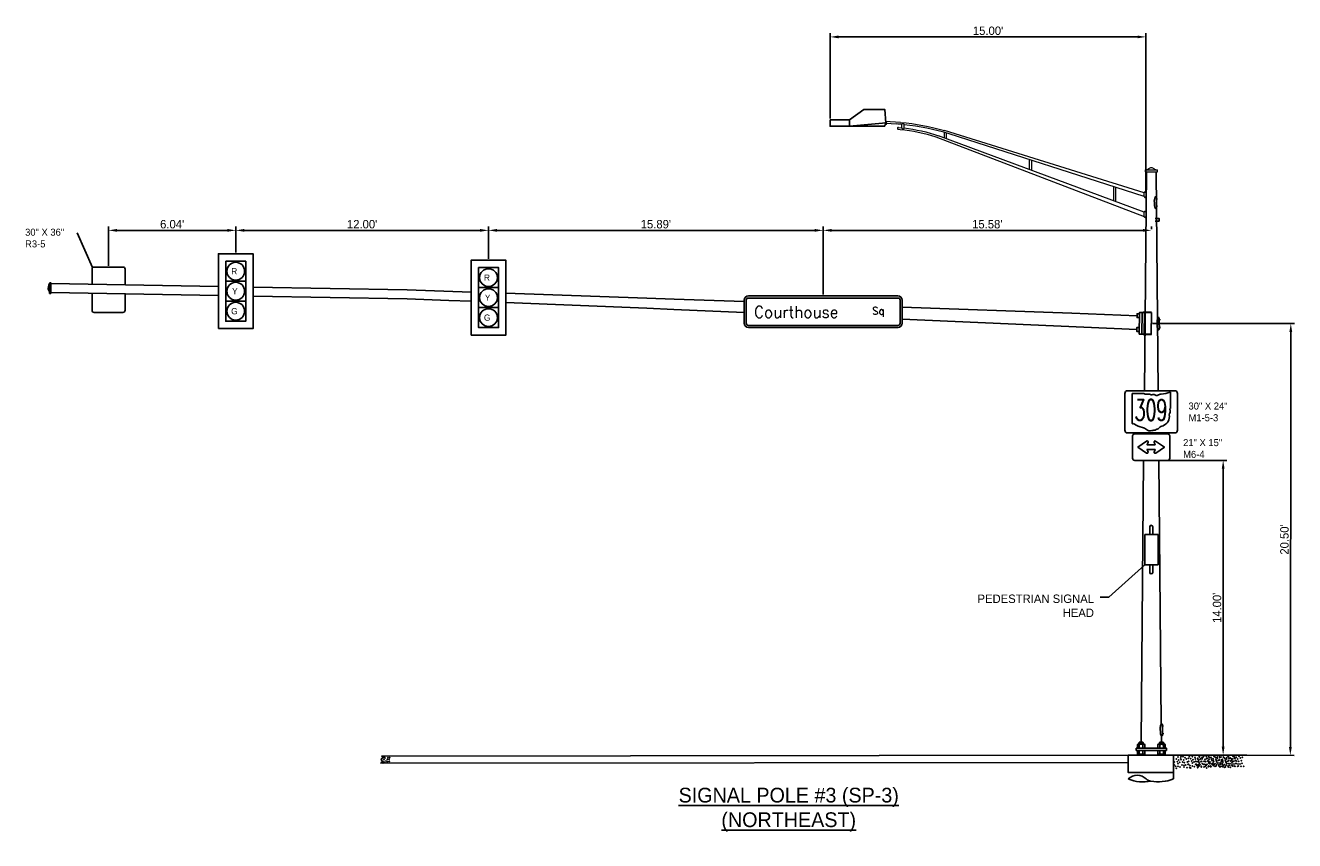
# Model space of a CAD drawing. Header units: feet. Extents: x -492 to 323056, y -284 to 581286.
# Tile 20 of 33: x 215 to 275, y -232 to -193. Entities that reach past the tile are written whole.
import ezdxf
from ezdxf.enums import TextEntityAlignment as Align

# ---------------------------------------------------------------- set-up
doc = ezdxf.new("R2010")
doc.units = ezdxf.units.FT
doc.header["$MEASUREMENT"] = 0
for name, color, linetype in [('SH_Data', 7, 'Continuous'), ('ST_Details', 4, 'Continuous'), ('TEXT-DED', 10, 'Continuous')]:
    doc.layers.add(name, color=color, linetype=linetype)
doc.styles.add('NUMERALS', font='SIMPLEX', dxfattribs={"width": 0.9})
doc.styles.add('Slanted-Normal', font='font31.shx', dxfattribs={"height": 0.14})
doc.styles.add('Slanted-Normal LS 0.50', font='ISO_FONTRIGHT.shx', dxfattribs={"height": 0.14})
doc.styles.get("Standard").update_dxf_attribs({"font": 'font31.shx'})
doc.dimstyles.new('COEC', dxfattribs={"dimscale": 13.9, "dimtxt": 0.18, "dimasz": 0.18, "dimexe": 0.18, "dimexo": 0.0625, "dimgap": 0.09, "dimtad": 1, "dimzin": 0, "dimdsep": 46, "dimtxsty": 'Standard', "dimcen": 0.09, "dimclrd": 256, "dimclre": 256, "dimclrt": 256, "dimaunit": 1, "dimadec": 4, "dimazin": 0, "dimtfac": 1, "dimtofl": 0, "dimtmove": 0, "dimatfit": 3, "dimfxl": 1, "dimtolj": 1, "dimtzin": 0, "dimlwd": -1, "dimlwe": -1, "dimarcsym": 0})

# ---------------------------------------------------------------- blocks, each defined once
blk = doc.blocks.new('*D1442')
at = {"layer": 'TEXT-DED', "transparency": 16777216}
for p, q in [((268.086, -207.519), (274.826, -207.526)), ((274.624, -227.626), (274.646, -207.926)), ((268.063, -228.019), (274.803, -228.026))]:
    blk.add_line(p, q, dxfattribs=at)
for points in [[(274.579, -207.926), (274.712, -207.926), (274.646, -207.526)], [(274.557, -227.626), (274.691, -227.626), (274.623, -228.026)]]:
    blk.add_solid(points, dxfattribs=at)
at = {"layer": 'TEXT-DED', "transparency": 16777216, "insert": (274.345, -217.776), "char_height": 0.4, "attachment_point": 5, "rotation": 89.93689}
blk.add_mtext("\\A1;20.50'", dxfattribs=at)
blk = doc.blocks.new('*D1443')
at = {"layer": 'TEXT-DED', "transparency": 16777216}
for p, q in [((236.555, -204.457), (236.555, -202.921)), ((252.445, -206.152), (252.445, -202.921)), ((236.955, -203.101), (252.045, -203.101))]:
    blk.add_line(p, q, dxfattribs=at)
for points in [[(236.955, -203.035), (236.955, -203.168), (236.555, -203.101)], [(252.045, -203.035), (252.045, -203.168), (252.445, -203.101)]]:
    blk.add_solid(points, dxfattribs=at)
at = {"layer": 'TEXT-DED', "transparency": 16777216, "insert": (244.5, -202.811), "char_height": 0.4, "attachment_point": 5}
blk.add_mtext("\\A1;15.89'", dxfattribs=at)
blk = doc.blocks.new('*D1444')
at = {"layer": 'TEXT-DED', "transparency": 16777216}
for p, q in [((224.555, -204.152), (224.555, -202.921)), ((236.555, -204.457), (236.555, -202.921)), ((236.155, -203.101), (224.955, -203.101))]:
    blk.add_line(p, q, dxfattribs=at)
for points in [[(224.955, -203.035), (224.955, -203.168), (224.555, -203.101)], [(236.155, -203.035), (236.155, -203.168), (236.555, -203.101)]]:
    blk.add_solid(points, dxfattribs=at)
at = {"layer": 'TEXT-DED', "transparency": 16777216, "insert": (230.555, -202.811), "char_height": 0.4, "attachment_point": 5}
blk.add_mtext("\\A1;12.00'", dxfattribs=at)
blk = doc.blocks.new('*D1445')
at = {"layer": 'TEXT-DED', "transparency": 16777216}
for p, q in [((218.515, -204.778), (218.515, -202.921)), ((224.555, -204.152), (224.555, -202.921)), ((224.155, -203.101), (218.915, -203.101))]:
    blk.add_line(p, q, dxfattribs=at)
for points in [[(218.915, -203.035), (218.915, -203.168), (218.515, -203.101)], [(224.155, -203.035), (224.155, -203.168), (224.555, -203.101)]]:
    blk.add_solid(points, dxfattribs=at)
at = {"layer": 'TEXT-DED', "transparency": 16777216, "insert": (221.535, -202.811), "char_height": 0.4, "attachment_point": 5}
blk.add_mtext("\\A1;6.04'", dxfattribs=at)
blk = doc.blocks.new('*D1441')
at = {"layer": 'TEXT-DED', "transparency": 16777216}
for p, q in [((252.773, -197.791), (252.773, -193.737)), ((267.369, -193.917), (253.173, -193.917)), ((267.769, -201.251), (267.769, -193.737))]:
    blk.add_line(p, q, dxfattribs=at)
for points in [[(253.173, -193.851), (253.173, -193.984), (252.773, -193.917)], [(267.369, -193.851), (267.369, -193.984), (267.769, -193.917)]]:
    blk.add_solid(points, dxfattribs=at)
at = {"layer": 'TEXT-DED', "transparency": 16777216, "insert": (260.271, -193.627), "char_height": 0.4, "attachment_point": 5}
blk.add_mtext("\\A1;15.00'", dxfattribs=at)
blk = doc.blocks.new('*D1439')
at = {"layer": 'TEXT-DED', "transparency": 16777216}
for p, q in [((268.446, -214.022), (271.613, -214.022)), ((271.433, -214.422), (271.433, -227.619)), ((268.063, -228.019), (271.613, -228.019))]:
    blk.add_line(p, q, dxfattribs=at)
for points in [[(271.367, -214.422), (271.5, -214.422), (271.433, -214.022)], [(271.367, -227.619), (271.5, -227.619), (271.433, -228.019)]]:
    blk.add_solid(points, dxfattribs=at)
at = {"layer": 'TEXT-DED', "transparency": 16777216, "insert": (271.143, -221.021), "char_height": 0.4, "attachment_point": 5, "rotation": 90}
blk.add_mtext("\\A1;14.00'", dxfattribs=at)
blk = doc.blocks.new('*D1440')
at = {"layer": 'TEXT-DED', "transparency": 16777216}
for p, q in [((252.445, -206.152), (252.445, -202.921)), ((268.027, -203.039), (268.027, -202.921)), ((267.627, -203.101), (252.845, -203.101))]:
    blk.add_line(p, q, dxfattribs=at)
for points in [[(252.845, -203.035), (252.845, -203.168), (252.445, -203.101)], [(267.627, -203.035), (267.627, -203.168), (268.027, -203.101)]]:
    blk.add_solid(points, dxfattribs=at)
at = {"layer": 'TEXT-DED', "transparency": 16777216, "insert": (260.236, -202.811), "char_height": 0.4, "attachment_point": 5}
blk.add_mtext("\\A1;15.58'", dxfattribs=at)

msp = doc.modelspace()

# ---------------------------------------------------------------- linework, layer by layer
at = {"layer": 'SH_Data', "color": 247}
for p in [(231.48599, -228.25916), (231.58094, -228.13065), (231.58094, -228.13065), (231.58811, -228.23104), (231.58811, -228.23104), (231.58811, -228.23104), (231.58811, -228.23104), (231.58811, -228.23104), (231.58811, -228.23104), (231.58811, -228.23104), (231.58811, -228.23104), (231.58811, -228.33859), (231.58811, -228.33859), (231.58811, -228.33859), (231.61679, -228.0948), (231.64547, -228.145), (231.64547, -228.145), (231.64547, -228.145), (231.64547, -228.145), (231.68132, -228.37444), (231.68849, -228.2884), (231.68849, -228.2884), (231.68849, -228.2884), (231.68849, -228.2884), (231.68849, -228.2884), (231.68849, -228.2884), (231.68849, -228.2884), (231.68849, -228.2884), (231.68849, -228.2884), (231.74585, -228.20953), (231.74585, -228.20953), (231.74585, -228.20953), (231.74585, -228.20953), (231.74585, -228.20953), (231.74585, -228.20953), (231.76019, -228.32425), (231.76019, -228.32425), (231.76019, -228.32425), (231.7817, -228.13783), (231.83189, -228.20953), (231.83907, -228.30991), (231.83907, -228.30991), (231.83907, -228.30991), (231.83907, -228.30991), (231.86058, -228.13065), (269.12333, -228.33876), (269.20937, -228.20253), (269.25956, -228.32442), (269.29541, -228.10932), (269.29541, -228.10932), (269.29541, -228.10932), (269.29541, -228.10932), (269.32409, -228.25272), (269.32409, -228.25272), (269.32409, -228.25272), (269.36711, -228.36027), (269.36711, -228.36027), (269.36711, -228.36027), (269.41014, -228.15234), (269.41014, -228.15234), (269.41014, -228.15234), (269.41014, -228.15234), (269.42448, -228.23121), (269.43165, -228.0663), (269.43165, -228.0663), (269.51052, -228.34593), (269.51052, -228.34593), (269.52486, -228.08064), (269.52486, -228.08064), (269.52486, -228.08064), (269.52486, -228.08064), (269.56071, -228.24555), (269.59656, -228.36744), (269.59656, -228.36744), (269.59656, -228.36744), (269.61807, -228.13083), (269.61807, -228.13083), (269.61807, -228.13083), (269.61807, -228.13083), (269.61807, -228.13083), (269.68977, -228.20253), (269.68977, -228.20253), (269.72562, -228.33876), (269.72562, -228.33876), (269.77581, -228.16668), (269.77581, -228.16668), (269.8038, -228.31116), (269.826, -228.09498), (269.826, -228.09498), (269.88984, -228.17493), (269.94004, -228.29682), (269.97589, -228.08172), (269.97589, -228.08172), (269.97589, -228.08172), (269.97589, -228.08172), (270.00457, -228.22512), (270.00457, -228.22512), (270.00457, -228.22512), (270.04759, -228.33267), (270.04759, -228.33267), (270.04759, -228.33267), (270.09061, -228.12474), (270.09061, -228.12474), (270.09061, -228.12474), (270.09061, -228.12474), (270.10495, -228.20361), (270.13485, -228.30196), (270.19099, -228.31833), (270.19099, -228.31833), (270.22089, -228.16573), (270.24118, -228.21795), (270.27108, -228.28762), (270.27703, -228.33984), (270.27703, -228.33984), (270.27703, -228.33984), (270.29854, -228.10323), (270.29854, -228.10323), (270.29854, -228.10323), (270.29854, -228.10323), (270.29854, -228.10323), (270.30693, -228.07252), (270.30693, -228.07252), (270.30693, -228.07252), (270.30693, -228.07252), (270.33561, -228.21592), (270.33561, -228.21592), (270.33561, -228.21592), (270.37024, -228.17493), (270.37024, -228.17493), (270.37863, -228.32347), (270.37863, -228.32347), (270.37863, -228.32347), (270.40609, -228.31116), (270.40609, -228.31116), (270.42165, -228.11554), (270.42165, -228.11554), (270.42165, -228.11554), (270.42165, -228.11554), (270.43599, -228.19441), (270.45628, -228.13908), (270.45628, -228.13908), (270.50648, -228.06737), (270.50648, -228.06737), (270.52203, -228.30913), (270.52203, -228.30913), (270.56705, -228.31116), (270.57223, -228.20875), (270.60808, -228.33064), (270.60808, -228.33064), (270.60808, -228.33064), (270.62959, -228.09403), (270.62959, -228.09403), (270.62959, -228.09403), (270.62959, -228.09403), (270.62959, -228.09403), (270.65309, -228.17493), (270.70129, -228.16573), (270.70129, -228.16573), (270.70328, -228.29682), (270.73714, -228.30196), (270.73714, -228.30196), (270.73913, -228.08172), (270.73913, -228.08172), (270.73913, -228.08172), (270.73913, -228.08172), (270.76781, -228.22512), (270.76781, -228.22512), (270.76781, -228.22512), (270.78733, -228.12988), (270.78733, -228.12988), (270.81083, -228.33267), (270.81083, -228.33267), (270.81083, -228.33267), (270.85385, -228.12474), (270.85385, -228.12474), (270.85385, -228.12474), (270.85385, -228.12474), (270.86819, -228.20361), (270.89753, -228.27957), (270.89753, -228.27957), (270.94772, -228.17919), (270.96093, -228.2448), (270.98357, -228.30108), (270.98357, -228.30108), (270.98357, -228.30108), (271.00508, -228.06447), (271.00508, -228.06447), (271.00508, -228.06447), (271.00508, -228.06447), (271.00508, -228.06447), (271.04697, -228.10857), (271.07678, -228.13617), (271.07678, -228.13617), (271.09716, -228.23046), (271.11263, -228.2724), (271.11263, -228.2724), (271.13301, -228.32367), (271.13301, -228.32367), (271.13301, -228.32367), (271.16169, -228.15876), (271.16169, -228.15876), (271.16169, -228.15876), (271.16283, -228.10032), (271.16283, -228.10032), (271.20471, -228.26631), (271.20471, -228.26631), (271.20471, -228.26631), (271.21302, -228.02862), (271.21302, -228.02862), (271.24599, -228.2448), (271.24773, -228.05837), (271.24773, -228.05837), (271.24773, -228.05837), (271.24773, -228.05837), (271.26207, -228.13725), (271.33203, -228.10857), (271.34045, -228.31833), (271.34045, -228.31833), (271.34811, -228.25197), (271.34811, -228.25197), (271.39064, -228.21795), (271.40385, -228.28355), (271.42649, -228.33984), (271.42649, -228.33984), (271.42649, -228.33984), (271.44801, -228.10323), (271.44801, -228.10323), (271.44801, -228.10323), (271.44801, -228.10323), (271.44801, -228.10323), (271.48989, -228.14732), (271.51971, -228.17493), (271.51971, -228.17493), (271.54008, -228.26921), (271.55556, -228.31116), (271.55556, -228.31116), (271.57593, -228.36243), (271.57593, -228.36243), (271.57593, -228.36243), (271.60461, -228.19751), (271.60461, -228.19751), (271.60461, -228.19751), (271.60575, -228.13908), (271.60575, -228.13908), (271.64763, -228.30506), (271.64763, -228.30506), (271.64763, -228.30506), (271.65594, -228.06737), (271.65594, -228.06737), (271.68892, -228.28355), (271.69065, -228.09713), (271.69065, -228.09713), (271.69065, -228.09713), (271.69065, -228.09713), (271.70499, -228.176), (271.77496, -228.14732), (271.79104, -228.29072), (271.79104, -228.29072), (271.82515, -228.26921), (271.84123, -228.19034), (271.861, -228.36243), (271.861, -228.36243), (271.861, -228.36243), (271.87708, -228.31223), (271.87708, -228.31223), (271.87708, -228.31223), (271.88968, -228.19751), (271.88968, -228.19751), (271.88968, -228.19751), (271.89859, -228.07562), (271.89859, -228.07562), (271.89859, -228.07562), (271.89859, -228.07562), (271.89859, -228.07562), (271.9327, -228.30506), (271.9327, -228.30506), (271.9327, -228.30506), (271.97029, -228.14732), (271.97029, -228.14732), (271.97572, -228.09713), (271.97572, -228.09713), (271.97572, -228.09713), (271.97572, -228.09713), (271.99006, -228.176), (272.00614, -228.28355), (272.00614, -228.28355), (272.05633, -228.11147), (272.05633, -228.11147), (272.0761, -228.29072), (272.0761, -228.29072), (272.12629, -228.19034), (272.16214, -228.31223), (272.16214, -228.31223), (272.16214, -228.31223), (272.18365, -228.07562), (272.18365, -228.07562), (272.18365, -228.07562), (272.18365, -228.07562), (272.18365, -228.07562), (272.25536, -228.14732), (272.25536, -228.14732), (272.29121, -228.28355), (272.29121, -228.28355), (272.3414, -228.11147), (272.3414, -228.11147), (231.55226, -228.39236), (269.10899, -228.48217), (269.18069, -228.5467), (269.20937, -228.64708), (269.29541, -228.41764), (269.29541, -228.41764), (269.29541, -228.41764), (269.29541, -228.55387), (269.29541, -228.55387), (269.38862, -228.58255), (269.47467, -228.48217), (269.47467, -228.48217), (269.56788, -228.49651), (269.58222, -228.58255), (269.66109, -228.48934), (269.66109, -228.48934), (269.71128, -228.60406), (269.76864, -228.45349), (269.76864, -228.45349), (269.78946, -228.45456), (269.84751, -228.60406), (269.86116, -228.51909), (269.88984, -228.61947), (269.97589, -228.39003), (269.97589, -228.39003), (269.97589, -228.39003), (269.97589, -228.52626), (269.97589, -228.52626), (270.0691, -228.55494), (270.12051, -228.44536), (270.15514, -228.45456), (270.15514, -228.45456), (270.19221, -228.50989), (270.22089, -228.61028), (270.24835, -228.4689), (270.26269, -228.55494), (270.30693, -228.38083), (270.30693, -228.38083), (270.30693, -228.38083), (270.30693, -228.51707), (270.30693, -228.51707), (270.34156, -228.46173), (270.34156, -228.46173), (270.39175, -228.57645), (270.40014, -228.54575), (270.44911, -228.42588), (270.44911, -228.42588), (270.48618, -228.44536), (270.48618, -228.44536), (270.52799, -228.57645), (270.55271, -228.45456), (270.5794, -228.4597), (270.59374, -228.54575), (270.62441, -228.51909), (270.65309, -228.61947), (270.67261, -228.45253), (270.67261, -228.45253), (270.7228, -228.56726), (270.73913, -228.39003), (270.73913, -228.39003), (270.73913, -228.39003), (270.73913, -228.52626), (270.73913, -228.52626), (270.78016, -228.41668), (270.78016, -228.41668), (270.83234, -228.55494), (270.84831, -228.5377), (270.85903, -228.56726), (270.86168, -228.41581), (270.86168, -228.41581), (270.91838, -228.45456), (270.91838, -228.45456), (270.94659, -228.3882), (270.95489, -228.43015), (270.96923, -228.51619), (271.01829, -228.45273), (271.04697, -228.55311), (271.0481, -228.42298), (271.0481, -228.42298), (271.09829, -228.5377), (271.13301, -228.4599), (271.13301, -228.4599), (271.15566, -228.38713), (271.15566, -228.38713), (271.22622, -228.48858), (271.23165, -228.3882), (271.23453, -228.5377), (271.29123, -228.57645), (271.30335, -228.45273), (271.3046, -228.45456), (271.3046, -228.45456), (271.31226, -228.3882), (271.31226, -228.3882), (271.33203, -228.55311), (271.38951, -228.42696), (271.39781, -228.4689), (271.41215, -228.55494), (271.46121, -228.49149), (271.48989, -228.59187), (271.49103, -228.46173), (271.49103, -228.46173), (271.54122, -228.57645), (271.57593, -228.49866), (271.57593, -228.49866), (271.59858, -228.42588), (271.59858, -228.42588), (271.66914, -228.52734), (271.67457, -228.42696), (271.67745, -228.57645), (271.74628, -228.49149), (271.75519, -228.42696), (271.75519, -228.42696), (271.77496, -228.59187), (271.8484, -228.4413), (271.861, -228.49866), (271.861, -228.49866), (271.86274, -228.52734), (271.94161, -228.43413), (271.94161, -228.43413), (271.95421, -228.52734), (271.9918, -228.54885), (272.04025, -228.42696), (272.04025, -228.42696), (272.04916, -228.39828), (272.04916, -228.39828), (272.12803, -228.54885), (272.13346, -228.4413), (272.1478, -228.52734), (272.22667, -228.43413), (272.22667, -228.43413), (272.27687, -228.54885), (272.33423, -228.39828), (272.33423, -228.39828), (272.4131, -228.54885)]:
    msp.add_point(p, dxfattribs=at)
at = {"layer": 'ST_Details'}
for p, q in [((252.77267, -197.85389), (253.68567, -197.85702)), ((267.78869, -200.32411), (267.69362, -210.71634)), ((268.25767, -200.32411), (268.34988, -210.71634)), ((215.77224, -205.62558), (223.72913, -205.76691)), ((225.3815, -205.79626), (232.69842, -205.92622)), ((232.69842, -205.92622), (235.72913, -206.03033)), ((234.67449, -206.42451), (235.72913, -206.46625)), ((237.3815, -206.08709), (244.07777, -206.31712)), ((237.3815, -206.53164), (244.07359, -206.79649)), ((244.07777, -206.31712), (245.36494, -206.36325)), ((245.36494, -206.36325), (248.69531, -206.48261)), ((244.07359, -206.79649), (245.36067, -206.85246)), ((245.36067, -206.85246), (248.69531, -206.99744)), ((256.19531, -206.75147), (264.24366, -207.04015)), ((264.24366, -207.04015), (267.34588, -207.15133)), ((256.19531, -207.32364), (267.32924, -207.80827)), ((267.66404, -212.726), (267.66362, -212.77178)), ((268.36539, -212.726), (268.3658, -212.77178)), ((267.6588, -214.0223), (267.53644, -227.39725)), ((268.38366, -214.0223), (268.49445, -226.50926)), ((268.50631, -227.12311), (268.50968, -227.39725)), ((267.64004, -227.4228), (267.43579, -227.4228)), ((267.43579, -227.44833), (267.64004, -227.44833)), ((267.64004, -227.47387), (267.43579, -227.47387)), ((267.44948, -227.51245), (267.44948, -227.67989)), ((267.46133, -227.43557), (267.61452, -227.43557)), ((267.61452, -227.4611), (267.46133, -227.4611)), ((267.46133, -227.48663), (267.61452, -227.48663)), ((267.62638, -227.51245), (267.62638, -227.67989)), ((268.6106, -227.4228), (268.40633, -227.4228)), ((268.40633, -227.44833), (268.6106, -227.44833)), ((268.6106, -227.47387), (268.40633, -227.47387)), ((268.42002, -227.51245), (268.42002, -227.67989)), ((268.58505, -227.43557), (268.43188, -227.43557)), ((268.43188, -227.4611), (268.58505, -227.4611)), ((268.58505, -227.48663), (268.43188, -227.48663)), ((268.59669, -227.68037), (268.59691, -227.51245)), ((231.42223, -228.40049), (266.92591, -228.36544)), ((266.92581, -228.01887), (231.4686, -228.06155)), ((266.92581, -228.01887), (266.92585, -228.36837)), ((267.43579, -227.97415), (267.43579, -228.01887)), ((267.64004, -227.99968), (267.43579, -227.99968)), ((267.44948, -227.79367), (267.44948, -227.9611)), ((267.61452, -227.98692), (267.46133, -227.98692)), ((267.46133, -228.01245), (267.61452, -228.01245)), ((267.62638, -227.79367), (267.62638, -227.9611)), ((267.64004, -227.97415), (267.64004, -228.01887)), ((268.33156, -227.79367), (268.33156, -227.9611)), ((268.40633, -227.97415), (268.40633, -228.01887)), ((268.6106, -227.99968), (268.40633, -227.99968)), ((268.42002, -227.9611), (268.42002, -227.79367)), ((268.43188, -227.98692), (268.58505, -227.98692)), ((268.58505, -228.01245), (268.43188, -228.01245)), ((268.59691, -227.79367), (268.59691, -227.9611)), ((268.6106, -227.97415), (268.6106, -228.01887)), ((268.68538, -227.9611), (268.68538, -227.79367)), ((269.07649, -228.01976), (272.55705, -228.01976))]:
    msp.add_line(p, q, dxfattribs=at)
at = {"layer": 'ST_Details', "lineweight": 13}
for p, q in [((256.11573, -197.98043), (255.39012, -197.92526)), ((255.42021, -198.01427), (255.91726, -198.05051)), ((256.01447, -198.21278), (256.16315, -198.22713)), ((256.18279, -198.22905), (256.18279, -198.07301)), ((256.29009, -198.24047), (256.29009, -198.08391)), ((256.00655, -198.29968), (256.10627, -198.30823)), ((257.7903, -198.66827), (267.68271, -202.44553)), ((267.68361, -202.23911), (257.9243, -198.61404)), ((258.19735, -198.70362), (258.19735, -198.4548)), ((267.68763, -201.31199), (258.20825, -198.36572)), ((258.30443, -198.73875), (258.30443, -198.48595)), ((267.68682, -201.49806), (258.42858, -198.52352)), ((262.24193, -200.22235), (262.24193, -199.77224)), ((262.34674, -200.25674), (262.34674, -199.80155)), ((268.32235, -200.28086), (268.32198, -200.23761)), ((266.23759, -201.70199), (266.23759, -201.03244)), ((266.34467, -201.74176), (266.34467, -201.06684)), ((267.68682, -201.49824), (267.68763, -201.31198)), ((267.68271, -202.44553), (267.68361, -202.23911))]:
    msp.add_line(p, q, dxfattribs=at)
at = {"layer": 'ST_Details', "flags": 128}
for points in [[(252.77267, -197.85389), (252.77267, -198.16146), (255.35693, -198.16146), (255.43781, -197.99148), (253.69723, -198.16146), (253.68567, -197.85702), (254.38161, -197.36148), (255.36378, -197.35983), (255.42558, -197.99268)], [(268.26098, -201.5962), (268.28193, -201.59604), (268.2827, -201.63304), (268.27255, -201.63312), (268.26239, -201.63319)], [(268.26878, -201.97151), (268.28973, -201.97136), (268.28897, -201.93435), (268.26865, -201.93451)], [(215.77224, -205.62558), (215.77028, -206.03346)], [(215.77224, -205.62558), (215.77028, -206.03346)], [(215.77121, -205.58519), (215.77121, -206.09521)], [(215.77121, -206.05376), (223.72913, -206.1922)], [(225.3815, -206.22094), (232.69486, -206.34816)], [(232.69486, -206.34816), (234.67449, -206.42451)], [(267.46083, -207.06339), (267.34666, -207.06239), (267.34511, -207.24027), (267.45031, -207.24119)], [(267.58915, -207.00312), (267.46137, -207.00201), (267.45243, -208.02589), (267.58022, -208.027)], [(268.02771, -206.98433), (267.64812, -206.98102), (267.64167, -207.00358), (268.02751, -207.00695), (268.01858, -208.03083), (267.63273, -208.02746), (267.63879, -208.05013), (268.01838, -208.05344)], [(267.72755, -207.00693), (267.71819, -208.03085)], [(267.4551, -207.72042), (267.33002, -207.71933), (267.32847, -207.89721), (267.45354, -207.8983)], [(267.72298, -207.50693), (267.71361, -208.53085)], [(268.39681, -207.31909), (268.41971, -207.31892), (268.42055, -207.35935), (268.40946, -207.35943), (268.39836, -207.35951)], [(268.40534, -207.72919), (268.42824, -207.72903), (268.4274, -207.68858), (268.4052, -207.68876)], [(267.95378, -217.17134), (267.95378, -217.53673)], [(268.0882, -217.17134), (268.0882, -217.53673)], [(267.71518, -217.53673), (267.71518, -218.98142)], [(267.71518, -217.53673), (268.34851, -217.53673)], [(268.34851, -217.53673), (268.34851, -218.98142)], [(267.95378, -218.98142), (267.71518, -218.98142)], [(267.95378, -219.34681), (267.95378, -218.98142)], [(267.95378, -218.98142), (268.0882, -218.98142)], [(268.34851, -218.98142), (268.0882, -218.98142)], [(268.0882, -219.34681), (268.0882, -218.98142)], [(268.55061, -226.60882), (268.57351, -226.60864), (268.57435, -226.64908), (268.56325, -226.64916), (268.55216, -226.64924)], [(268.55913, -227.01892), (268.58203, -227.01875), (268.58119, -226.97831), (268.55899, -226.97849)], [(267.36102, -227.67989), (267.36102, -227.51245), (267.38361, -227.4994), (267.69223, -227.4994), (267.71483, -227.51245), (267.71483, -227.67989)], [(267.43579, -227.4994), (267.43579, -227.4228), (267.46133, -227.39725), (267.61452, -227.39725), (267.64004, -227.4228), (267.6406, -227.50067)], [(268.33156, -227.67989), (268.33156, -227.51245), (268.35416, -227.4994), (268.66277, -227.4994), (268.68537, -227.51244), (268.68538, -227.67989)], [(268.40633, -227.4994), (268.40633, -227.4228), (268.43188, -227.39725), (268.58505, -227.39725), (268.6106, -227.4228), (268.6106, -227.4994)], [(266.92581, -228.01887), (269.07512, -228.01887), (269.07512, -228.15657)], [(266.92591, -228.36837), (266.92616, -228.84647), (269.07512, -228.84226), (269.07512, -228.15657), (269.07512, -229.14319)], [(267.36102, -227.79367), (267.36101, -227.96111), (267.38361, -227.97415), (267.69223, -227.97415), (267.71483, -227.9611), (267.71483, -227.79367)], [(268.68537, -227.96111), (268.66277, -227.97415), (268.35416, -227.97415), (268.33155, -227.96111)]]:
    msp.add_lwpolyline(points, dxfattribs=at)
at = {"layer": 'ST_Details', "lineweight": 13, "flags": 128}
for points in [[(268.32198, -200.23761), (267.72429, -200.23761), (267.72354, -200.32411)], [(267.72354, -200.32411), (268.32273, -200.32411), (268.32235, -200.28086)]]:
    msp.add_lwpolyline(points, dxfattribs=at)
at = {"layer": 'ST_Details'}
msp.add_lwpolyline([(268.2094, -202.53689), (268.39373, -202.53689), (268.39373, -202.66238), (268.2094, -202.66284)], dxfattribs=at)
at = {"layer": 'ST_Details', "flags": 128}
for points in [[(223.72913, -207.76537), (223.72913, -204.21454), (225.3815, -204.21454), (225.3815, -207.76537), (223.72913, -207.76537)], [(224.0807, -204.5661), (225.02993, -204.5661), (225.02993, -205.51534), (224.0807, -205.51534), (224.0807, -204.5661)], [(235.72913, -208.06985), (235.72913, -204.51902), (237.3815, -204.51902), (237.3815, -208.06985), (235.72913, -208.06985)], [(236.0807, -204.87059), (237.02993, -204.87059), (237.02993, -205.81982), (236.0807, -205.81982), (236.0807, -204.87059)], [(215.72104, -205.58556), (215.71858, -206.09206), (215.76999, -206.09293), (215.77243, -205.58518), (215.72104, -205.58556)], [(224.0807, -205.51534), (225.02993, -205.51534), (225.02993, -206.46457), (224.0807, -206.46457), (224.0807, -205.51534)], [(236.0807, -205.81982), (237.02993, -205.81982), (237.02993, -206.76905), (236.0807, -206.76905), (236.0807, -205.81982)], [(224.0807, -206.46457), (225.02993, -206.46457), (225.02993, -207.4138), (224.0807, -207.4138), (224.0807, -206.46457)], [(236.0807, -206.76905), (237.02993, -206.76905), (237.02993, -207.71829), (236.0807, -207.71829), (236.0807, -206.76905)], [(267.68525, -208.02792), (267.69418, -207.00404), (267.58915, -207.00312), (267.58022, -208.027), (267.68525, -208.02792)], [(267.30739, -227.67989), (268.73871, -227.67989), (268.73871, -227.79367), (267.30739, -227.79367), (267.30739, -227.67989)]]:
    msp.add_lwpolyline(points, close=True, dxfattribs=at)
for points in [[(219.29881, -205.70685), (219.29881, -204.94095, 0.41421356), (219.19881, -204.84095), (217.83182, -204.84095, 0.41421356), (217.73182, -204.94095), (217.73182, -205.66438)], [(217.73182, -206.0723), (217.73182, -206.89556, 0.41421356), (217.83182, -206.99556), (219.19881, -206.99556, 0.41421356), (219.29881, -206.89556), (219.29881, -206.1147)]]:
    msp.add_lwpolyline(points, format="xyb", dxfattribs=at)
for points in [[(248.89531, -207.714), (255.99531, -207.714, 0.41421356), (256.19531, -207.514), (256.19531, -206.414, 0.41421356), (255.99531, -206.214), (248.89531, -206.214, 0.41421356), (248.69531, -206.414), (248.69531, -207.514, 0.41421356)], [(248.89531, -207.614), (255.99531, -207.614, 0.41421356), (256.09531, -207.514), (256.09531, -206.414, 0.41421356), (255.99531, -206.314), (248.89531, -206.314, 0.41421356), (248.79531, -206.414), (248.79531, -207.514, 0.41421356)]]:
    msp.add_lwpolyline(points, format="xyb", close=True, dxfattribs=at)
at = {"layer": 'ST_Details'}
for points in [[(266.76506, -210.84159, -0.41421356), (266.8903, -210.71634), (269.13982, -210.71634, -0.41421356), (269.26506, -210.84159), (269.26506, -212.59076, -0.41421356), (269.13982, -212.716), (266.8903, -212.716, -0.41421356), (266.76506, -212.59076)], [(267.98154, -210.89149, 0.06335965), (267.79508, -210.88412, -0.17404409), (267.66323, -210.83966), (267.12654, -210.83966, 0.41421356), (267.10852, -210.86368), (267.10852, -212.25461, 0.39566672), (267.12539, -212.27858, 0.05794359), (267.16306, -212.27596, -0.28449602), (267.21759, -212.30556, 0.07337215), (267.59957, -212.45368, -0.12567254), (267.79056, -212.55733, 0.24743546), (268.04521, -212.60916, -0.11179166), (268.14523, -212.5943, 0.20696379), (268.25437, -212.54983, -0.30047431), (268.29986, -212.54247, 0.17814478), (268.39075, -212.48327, -0.21334851), (268.58174, -212.37962, 0.34763496), (268.87735, -211.85398, -0.22225825), (268.9137, -211.74296, 0.19264478), (268.90918, -211.60221, -0.47908208), (268.9267, -211.55622, 0.35475863), (268.94101, -211.53272), (268.94101, -210.80511, 0.49790578), (268.91807, -210.782, -0.05705544), (268.48624, -210.87675, 0.10255801), (268.33621, -210.92858, -0.27249998), (268.18619, -210.91372, 0.28993288), (268.05426, -210.90635, -0.35073545)], [(267.233, -212.76178), (268.79604, -212.76178), (268.79607, -212.76177, -0.41421356), (268.89691, -212.86261), (268.89688, -212.86262), (268.89688, -213.92146), (268.89691, -213.92144, -0.41421356), (268.79607, -214.02228), (268.79604, -214.0223), (267.233, -214.0223), (267.23303, -214.02228, -0.41421356), (267.13219, -213.92144), (267.13215, -213.92146), (267.13215, -212.86262), (267.13219, -212.86261, -0.41421356), (267.23303, -212.76177)], [(267.80157, -213.10531), (267.38426, -213.39204), (267.79573, -213.67386, 0.78279158), (267.86561, -213.63171), (267.82544, -213.50246), (268.20359, -213.50246), (268.16346, -213.63169, 0.78279158), (268.23334, -213.67389), (268.64478, -213.39204), (268.2275, -213.1053, 0.71193374), (268.16343, -213.15237), (268.20359, -213.28179), (267.82544, -213.28179), (267.86564, -213.15236, 0.71193374), (267.80157, -213.10531)]]:
    msp.add_lwpolyline(points, format="xyb", close=True, dxfattribs=at)
for centre in [(224.55531, -205.04072), (236.55531, -205.3452), (224.55531, -205.98995), (236.55531, -206.29444), (224.55531, -206.93919), (236.55531, -207.24367)]:
    msp.add_circle(centre, 0.42188, dxfattribs=at)
at = {"layer": 'ST_Details', "color": 7}
msp.add_arc((255.37276, -198.00588), 0.08247, 279.6654667, 77.8499222, dxfattribs=at)
at = {"layer": 'ST_Details', "lineweight": 13}
for centre, radius, start, end in [((255.09595, -209.31401), 11.29341, 84.4774889, 85.8294778), ((256.01028, -198.25621), 0.04363, 84.4970194, 265.0929611), ((255.09595, -209.31401), 11.29341, 72.8367611, 83.9303278)]:
    msp.add_arc(centre, radius, start, end, dxfattribs=at)
at = {"layer": 'ST_Details', "lineweight": 13, "extrusion": (0, 0, -1)}
for centre, radius, start, end in [((-255.35441, -207.99012), 10.03859, 94.3494056, 106.5161944), ((-255.43984, -205.72125), 7.52894, 95.512975, 95.6631), ((-255.43984, -205.72125), 7.52894, 96.4842639, 109.2680544), ((-255.51667, -205.18453), 6.90153, 94.9006833, 109.2346925)]:
    msp.add_arc(centre, radius, start, end, dxfattribs=at)
at = {"layer": 'ST_Details'}
for centre, radius, start, end in [((268.02099, -217.17134), 0.06721, 0, 180), ((268.02099, -219.34681), 0.06721, 180, 0), ((268.02099, -219.34681), 0.06721, 180, 0), ((267.6706, -227.58107), 0.08163, 57.1972497, 122.8027503), ((267.40524, -227.8925), 0.08162, 237.1918304, 302.8054376), ((267.53792, -227.6752), 0.29928, 252.8092294, 287.1907706), ((267.6706, -227.89349), 0.0808, 236.8146985, 302.6741952), ((268.37578, -227.8909), 0.08298, 237.7913533, 302.2091029), ((268.50846, -227.67333), 0.30107, 252.9146451, 287.0853549), ((268.64114, -227.89148), 0.08249, 237.5787899, 302.4212101), ((267.6219, -227.53745), 1.75013, 246.563113, 282.4921539), ((268.03388, -228.90055), 0.34721, 224.3336626, 264.4757704), ((268.36696, -227.41148), 1.87092, 258.7032232, 292.2415101)]:
    msp.add_arc(centre, radius, start, end, dxfattribs=at)
at = {"layer": 'ST_Details', "extrusion": (0, 0, -1)}
for centre, radius, start, end in [((-268.37579, -227.57995), 0.0807, 56.7633902, 123.2366098), ((-268.50844, -227.79988), 0.30073, 72.8990221, 107.1092902), ((-268.64288, -227.57116), 0.07247, 53.0874409, 125.8961238), ((-267.35567, -229.59951), 0.62691, 46.7099052, 133.2900948)]:
    msp.add_arc(centre, radius, start, end, dxfattribs=at)
at = {"layer": 'ST_Details', "lineweight": 13}
for centre, major_axis, ratio, start_param, end_param in [((256.23644, -198.23477), (-0.05365, 0.00571), 0.7924213, 0, 3.14159265), ((256.23644, -198.07846), (0.05365, -0.00544), 0.81684301, 0, 3.14159265), ((267.72753, -201.49823), (0.04071, 0), 0.99994321, 3.13728188, 6.2929303), ((267.72834, -201.31217), (0.04071, 0), 0.99994321, 6.26189636, 9.42040101), ((267.72344, -202.44552), (0.04071, 0), 0.99994321, 3.13728188, 6.2929303), ((267.72432, -202.23929), (0.04071, 0), 0.99994321, 6.26189636, 9.42040101)]:
    msp.add_ellipse(centre, major_axis=major_axis, ratio=ratio, start_param=start_param, end_param=end_param, dxfattribs=at)
msp.add_open_spline([(267.72429, -200.23761), (267.75586, -200.23149), (267.78743, -200.22539), (267.819, -200.21927), (267.85269, -200.21275), (267.87756, -200.18347), (267.90685, -200.16556), (267.9255, -200.15416), (267.94134, -200.14275), (267.9628, -200.13135), (267.98291, -200.12066), (268.00302, -200.11966), (268.02313, -200.11966), (268.04324, -200.11966), (268.06335, -200.12066), (268.08346, -200.13135), (268.10492, -200.14275), (268.12076, -200.15416), (268.13942, -200.16556), (268.1687, -200.18347), (268.19357, -200.21275), (268.22726, -200.21927), (268.25883, -200.22539), (268.29041, -200.23149), (268.32198, -200.23761)], degree=3, knots=[0, 0, 0, 0, 0.1477447, 0.1477447, 0.1477447, 0.3054406, 0.3054406, 0.3054406, 0.40588405, 0.40588405, 0.40588405, 0.5, 0.5, 0.5, 0.59411595, 0.59411595, 0.59411595, 0.69455941, 0.69455941, 0.69455941, 0.8522553, 0.8522553, 0.8522553, 1, 1, 1, 1], dxfattribs=at)
at = {"layer": 'ST_Details'}
for points, knots in [([(268.20958, -201.50509), (268.19739, -201.5502), (268.18519, -201.59532), (268.173, -201.64043), (268.16043, -201.68691), (268.16773, -201.73669), (268.16832, -201.78479), (268.16892, -201.83288), (268.17208, -201.88092), (268.17653, -201.92898), (268.18085, -201.97564), (268.19692, -202.02639), (268.21644, -202.06338), (268.22421, -202.07811), (268.25289, -202.04574), (268.25915, -202.02746), (268.26552, -202.00887), (268.26908, -201.99043), (268.26878, -201.97151), (268.26775, -201.90896), (268.26681, -201.84641), (268.26551, -201.78386), (268.26447, -201.73364), (268.26343, -201.68341), (268.26239, -201.63319), (268.26214, -201.62086), (268.26187, -201.60853), (268.26161, -201.5962), (268.26121, -201.57709), (268.25606, -201.55881), (268.24896, -201.54026), (268.2422, -201.52261), (268.21168, -201.48745), (268.20722, -201.50509), (268.19581, -201.5502), (268.18441, -201.59532), (268.173, -201.64043)], [0, 0, 0, 0, 0.10712745, 0.10712745, 0.10712745, 0.21748103, 0.21748103, 0.21748103, 0.3278346, 0.3278346, 0.3278346, 0.43496294, 0.43496294, 0.43496294, 0.47760784, 0.47760784, 0.47760784, 0.52098026, 0.52098026, 0.52098026, 0.66438294, 0.66438294, 0.66438294, 0.77953313, 0.77953313, 0.77953313, 0.80780355, 0.80780355, 0.80780355, 0.85162377, 0.85162377, 0.85162377, 0.8933289, 0.8933289, 0.8933289, 1, 1, 1, 1]), ([(215.72102, -205.58555), (215.70651, -205.63705), (215.69199, -205.68856), (215.67747, -205.74006), (215.66822, -205.77286), (215.65897, -205.80566), (215.64972, -205.83847), (215.6332, -205.89713), (215.70018, -205.95131), (215.70808, -206.01174), (215.71158, -206.03852), (215.71508, -206.06529), (215.71858, -206.09206)], [0, 0, 0, 0, 0.30482285, 0.30482285, 0.30482285, 0.49898745, 0.49898745, 0.49898745, 0.84618252, 0.84618252, 0.84618252, 1, 1, 1, 1]), ([(268.34066, -207.21954), (268.32733, -207.26884), (268.31401, -207.31813), (268.30068, -207.36743), (268.28696, -207.41821), (268.29493, -207.47261), (268.29558, -207.52516), (268.29622, -207.57771), (268.29968, -207.6302), (268.30454, -207.68271), (268.30926, -207.7337), (268.32682, -207.78915), (268.34815, -207.82957), (268.35664, -207.84567), (268.38798, -207.81029), (268.39482, -207.79032), (268.40178, -207.77001), (268.40567, -207.74986), (268.40534, -207.72919), (268.40422, -207.66084), (268.40319, -207.59249), (268.40177, -207.52415), (268.40064, -207.46927), (268.3995, -207.41439), (268.39836, -207.35951), (268.39808, -207.34604), (268.3978, -207.33257), (268.39751, -207.31909), (268.39707, -207.29821), (268.39145, -207.27824), (268.38369, -207.25797), (268.3763, -207.23868), (268.34295, -207.20027), (268.33808, -207.21954), (268.32561, -207.26884), (268.31315, -207.31813), (268.30068, -207.36743)], [0, 0, 0, 0, 0.10712745, 0.10712745, 0.10712745, 0.21748103, 0.21748103, 0.21748103, 0.3278346, 0.3278346, 0.3278346, 0.43496294, 0.43496294, 0.43496294, 0.47760784, 0.47760784, 0.47760784, 0.52098026, 0.52098026, 0.52098026, 0.66438294, 0.66438294, 0.66438294, 0.77953313, 0.77953313, 0.77953313, 0.80780355, 0.80780355, 0.80780355, 0.85162377, 0.85162377, 0.85162377, 0.8933289, 0.8933289, 0.8933289, 1, 1, 1, 1]), ([(268.49445, -226.50926), (268.48113, -226.55856), (268.4678, -226.60786), (268.45448, -226.65715), (268.44075, -226.70794), (268.44873, -226.76233), (268.44937, -226.81488), (268.45002, -226.86743), (268.45347, -226.91992), (268.45833, -226.97244), (268.46305, -227.02342), (268.48062, -227.07887), (268.50195, -227.1193), (268.51044, -227.13539), (268.54178, -227.10002), (268.54862, -227.08004), (268.55557, -227.05973), (268.55947, -227.03959), (268.55913, -227.01892), (268.55801, -226.95057), (268.55698, -226.88222), (268.55557, -226.81387), (268.55443, -226.759), (268.55329, -226.70412), (268.55216, -226.64924), (268.55188, -226.63577), (268.55159, -226.62229), (268.55131, -226.60882), (268.55086, -226.58794), (268.54524, -226.56797), (268.53748, -226.5477), (268.53009, -226.52841), (268.49675, -226.48999), (268.49188, -226.50926), (268.47941, -226.55856), (268.46694, -226.60786), (268.45448, -226.65715)], [0, 0, 0, 0, 0.10712745, 0.10712745, 0.10712745, 0.21748103, 0.21748103, 0.21748103, 0.3278346, 0.3278346, 0.3278346, 0.43496294, 0.43496294, 0.43496294, 0.47760784, 0.47760784, 0.47760784, 0.52098026, 0.52098026, 0.52098026, 0.66438294, 0.66438294, 0.66438294, 0.77953313, 0.77953313, 0.77953313, 0.80780355, 0.80780355, 0.80780355, 0.85162377, 0.85162377, 0.85162377, 0.8933289, 0.8933289, 0.8933289, 1, 1, 1, 1]), ([(231.48414, -228.05178), (231.50446, -228.08405), (231.52477, -228.11631), (231.54509, -228.14858), (231.56105, -228.17392), (231.46352, -228.16744), (231.46622, -228.1916), (231.4687, -228.21386), (231.47923, -228.2466), (231.49131, -228.27047), (231.50325, -228.29405), (231.5307, -228.32021), (231.5415, -228.335), (231.55277, -228.35042), (231.43528, -228.35961), (231.46263, -228.36727), (231.49251, -228.37563), (231.52238, -228.384), (231.55226, -228.39236)], [0, 0, 0, 0, 0.20910032, 0.20910032, 0.20910032, 0.3733334, 0.3733334, 0.3733334, 0.52463532, 0.52463532, 0.52463532, 0.67408069, 0.67408069, 0.67408069, 0.8298583, 0.8298583, 0.8298583, 1, 1, 1, 1])]:
    msp.add_open_spline(points, degree=3, knots=knots, dxfattribs=at)
at = {"layer": 'TEXT-DED', "flags": 128}
for points in [[(217.02842, -203.21899), (217.76111, -204.87023)], [(267.71518, -218.98142), (266.00438, -220.52283)], [(266.00438, -220.52283), (265.59886, -220.52283)]]:
    msp.add_lwpolyline(points, dxfattribs=at)

# ---------------------------------------------------------------- texts
at = {"layer": 'ST_Details', "style": 'Slanted-Normal LS 0.50'}
for s, p in [('R', (224.48278, -205.04072)), ('R', (236.48278, -205.3452)), ('Y', (224.51344, -205.98995)), ('Y', (236.51344, -206.29444)), ('G', (224.49145, -206.93919)), ('G', (236.49145, -207.24367))]:
    msp.add_text(s, height=0.29532, dxfattribs=at).set_placement(p, align=Align.MIDDLE_CENTER)
at = {"layer": 'ST_Details', "style": 'NUMERALS', "width": 0.6}
msp.add_text('309', height=1.001935, dxfattribs=at).set_placement((268.00566, -211.62693), align=Align.MIDDLE)
at = {"layer": 'ST_Details', "attachment_point": 1}
for s, insert, char_height in [('{\\Fsimplex|c0;\\W0.95;Courthouse}', (249.15974, -206.69689), 0.5590062), ('{\\Fsimplex|c0;Sq}', (254.77124, -206.74764), 0.3493789)]:
    msp.add_mtext_dynamic_manual_height_columns(s, width=182.0957423, gutter_width=13.97516, heights=[0], dxfattribs=dict(at, insert=insert, char_height=char_height))
at = {"layer": 'TEXT-DED', "style": 'Slanted-Normal'}
for s, insert, char_height, width, attachment_point in [('30" X 36"\\PR3-5', (214.55415, -203.02177), 0.333375, 3.33375, 1), ('30" X 24"\\PM1-5-3', (269.78822, -211.27392), 0.333375, 3.33375, 1), ('21" X 15"\\PM6-4', (269.53296, -213.01153), 0.333375, 3.33375, 1), ('PEDESTRIAN SIGNAL HEAD', (265.30005, -220.92397), 0.4, 5.9223773, 6), ('{\\LSIGNAL POLE #3 (SP-3)\\P(NORTHEAST)\\P }', (250.80793, -231.18558), 0.7, 14.3005166, 5)]:
    msp.add_mtext(s, dxfattribs=dict(at, insert=insert, char_height=char_height, width=width, attachment_point=attachment_point))

# ---------------------------------------------------------------- dimensions: what is measured, and where the dimension line sits
at = {"layer": 'TEXT-DED'}
for base, p1, p2, picture, middle in [((252.77267, -193.91718), (267.76904, -201.31303), (252.77267, -197.85389), '*D1441', (260.27085, -193.62718)), ((218.51531, -203.10144), (224.55531, -204.21454), (218.51531, -204.84095), '*D1445', (221.53531, -202.81144)), ((224.55531, -203.10144), (236.55531, -204.51902), (224.55531, -204.21454), '*D1444', (230.55531, -202.81144)), ((252.44531, -203.10144), (236.55531, -204.51902), (252.44531, -206.214), '*D1443', (244.50031, -202.81144)), ((252.44531, -203.10144), (268.02653, -203.10144), (252.44531, -206.214), '*D1440', (260.23592, -202.81144))]:
    dim = msp.add_linear_dim(base=base, p1=p1, p2=p2, dimstyle='COEC', override={"dimscale": 1, "dimtxt": 0.4, "dimasz": 0.4, "dimpost": "'"}, dxfattribs=at)
    dim.commit()
    dim.dimension.update_dxf_attribs({"geometry": picture, "text_midpoint": middle})
dim = msp.add_aligned_dim(p1=(268.00047, -228.01887), p2=(268.02305, -207.51889), distance=-6.62295, dimstyle='COEC', override={"dimscale": 1, "dimtxt": 0.4, "dimasz": 0.4, "dimpost": "'"}, dxfattribs=at)
dim.commit()
dim.dimension.update_dxf_attribs({"geometry": '*D1442', "text_midpoint": (274.3447, -217.77586)})
dim = msp.add_linear_dim(base=(271.43319, -228.01887), p1=(268.38396, -214.0223), p2=(268.00047, -228.01887), angle=90, dimstyle='COEC', override={"dimscale": 1, "dimtxt": 0.4, "dimasz": 0.4, "dimpost": "'"}, dxfattribs=at)
dim.commit()
dim.dimension.update_dxf_attribs({"geometry": '*D1439', "text_midpoint": (271.14319, -221.02059)})

doc.saveas('drawing.dxf')
